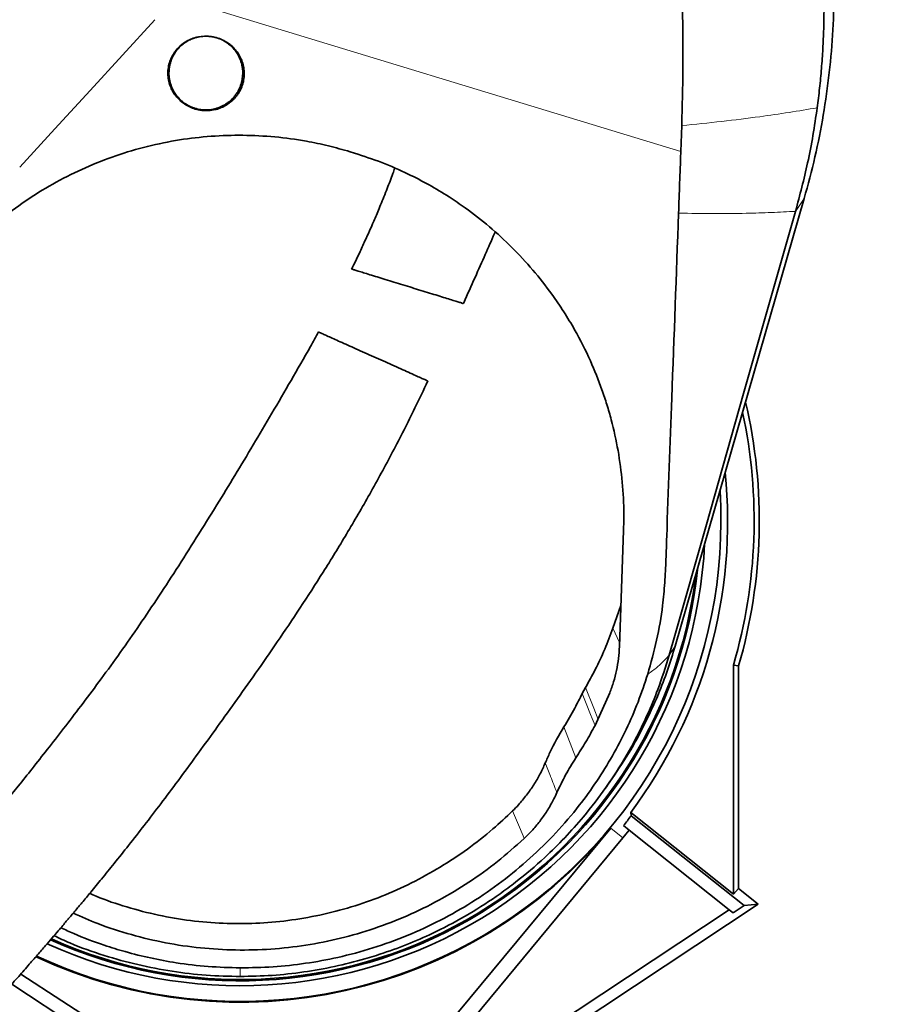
# Model space of a CAD drawing. Header units: millimetres. Extents: x 0 to 14900, y 0 to 10500.
# Tile 12 of 56: x 3662 to 4016, y 5686 to 6086. Entities that reach past the tile are written whole.
import ezdxf

# ---------------------------------------------------------------- set-up
doc = ezdxf.new("R2010")
doc.units = ezdxf.units.MM
doc.header["$LTSCALE"] = 25
doc.styles.add('SLDTEXTSTYLE0', font='TXT', dxfattribs={"width": 0.605})
doc.dimstyles.new('SLDDIMSTYLE1', dxfattribs={"dimtxt": 87.5, "dimasz": 87.5, "dimexe": 0, "dimexo": 0.0625, "dimgap": 21.875, "dimtad": 1, "dimdec": 0, "dimrnd": 1e-09, "dimzin": 12, "dimdsep": 46, "dimtxsty": 'SLDTEXTSTYLE0', "dimsah": 1, "dimcen": 0.09, "dimadec": 0, "dimazin": 3, "dimtfac": 1, "dimtofl": 0, "dimtmove": 0, "dimatfit": 3, "dimfxl": 1, "dimfrac": 2, "dimtolj": 1, "dimtzin": 12, "dimarcsym": 0})

# ---------------------------------------------------------------- blocks, each defined once
blk = doc.blocks.new('_D_1')
at = {"color": 7, "linetype": 'Continuous', "lineweight": 0}
for p, q in [((3801.69, 8361.92), (6836.58, 8361.92)), ((6799.08, 8361.92), (6799.08, 5102.65)), ((3832.59, 5102.65), (6836.58, 5102.65))]:
    blk.add_line(p, q, dxfattribs=at)
at = {"color": 7, "linetype": 'Continuous', "lineweight": 18}
for points in [[(6799.08, 8361.92), (6786.58, 8274.42), (6811.58, 8274.42)], [(6799.08, 5102.65), (6811.58, 5190.15), (6786.58, 5190.15)]]:
    blk.add_solid(points, dxfattribs=at)
at = {"color": 7, "linetype": 'Continuous', "lineweight": 18, "insert": (6686.29, 6598.6), "char_height": 87.5, "attachment_point": 1, "rotation": 90, "style": 'SLDTEXTSTYLE0'}
blk.add_mtext('3259', dxfattribs=at)
blk = doc.blocks.new('_D_4')
at = {"color": 7, "linetype": 'Continuous', "lineweight": 0}
for p, q in [((4389.8, 5832.65), (4389.8, 4320.15)), ((3431.69, 4863.1), (3431.69, 4320.15)), ((4389.8, 4357.65), (3431.69, 4357.65))]:
    blk.add_line(p, q, dxfattribs=at)
at = {"color": 7, "linetype": 'Continuous', "lineweight": 18}
for points in [[(3431.69, 4357.65), (3519.19, 4345.15), (3519.19, 4370.15)], [(4389.8, 4357.65), (4302.3, 4370.15), (4302.3, 4345.15)]]:
    blk.add_solid(points, dxfattribs=at)
at = {"color": 7, "linetype": 'Continuous', "lineweight": 18, "insert": (3810.49, 4470.44), "char_height": 87.5, "attachment_point": 1, "style": 'SLDTEXTSTYLE0'}
blk.add_mtext('958', dxfattribs=at)
blk = doc.blocks.new('_D_5')
at = {"color": 7, "linetype": 'Continuous', "lineweight": 0}
for p, q in [((6226.1, 5944.21), (6226.1, 4065.5)), ((3431.69, 4863.1), (3431.69, 4065.5)), ((6226.1, 4103), (3431.69, 4103))]:
    blk.add_line(p, q, dxfattribs=at)
at = {"color": 7, "linetype": 'Continuous', "lineweight": 18}
for points in [[(3431.69, 4103), (3519.19, 4090.5), (3519.19, 4115.5)], [(6226.1, 4103), (6138.6, 4115.5), (6138.6, 4090.5)]]:
    blk.add_solid(points, dxfattribs=at)
at = {"color": 7, "linetype": 'Continuous', "lineweight": 18, "insert": (4695.22, 4215.79), "char_height": 87.5, "attachment_point": 1, "style": 'SLDTEXTSTYLE0'}
blk.add_mtext('2794', dxfattribs=at)

msp = doc.modelspace()

# ---------------------------------------------------------------- linework, layer by layer
at = {"color": 8, "linetype": 'Continuous', "lineweight": 18}
for p, q in [((3930.7901279, 6032.7150462), (3725.2937156, 6095.3715545)), ((3977.4474425, 6008.4314742), (3980.9663276, 6013.6761726)), ((3905.8839773, 5833.0983694), (3903.1764655, 5838.9729716)), ((3926.0402308, 5828.0181389), (3928.4933456, 5831.674367)), ((3888.1068963, 5786.2229229), (3883.2810954, 5798.9357971)), ((3902.35781, 5757.7390655), (3907.1992717, 5753.7252228))]:
    msp.add_line(p, q, dxfattribs=at)
at = {"color": 7, "linetype": 'Continuous', "lineweight": 35}
for p, q in [((3931.1616248, 6043.2605984), (3930.7901279, 6032.7150462)), ((3796.3257841, 6032.654578), (3798.128709, 6032.1048604)), ((3980.9663276, 6013.6761726), (3928.4933456, 5831.674367)), ((3907.5203442, 5878.7028545), (3905.827299, 5831.518782)), ((3903.1764655, 5838.9729716), (3906.4269036, 5848.2293729)), ((3952.1927707, 5730.8295008), (3952.1927707, 5823.981117)), ((3954.2880169, 5823.6816393), (3952.1927707, 5823.981117)), ((3954.2880169, 5823.6816393), (3954.2880169, 5733.1807992)), ((3892.0299757, 5814.841135), (3890.7057549, 5812.3730779)), ((3896.551042, 5800.6532849), (3901.9267572, 5812.6826158)), ((3895.9316614, 5799.4691845), (3896.563867, 5800.6713448)), ((3895.9316614, 5799.4691845), (3896.551042, 5800.6532849)), ((3880.3972051, 5772.1309964), (3880.4032129, 5772.1444272)), ((3899.1388885, 5772.5311534), (3900.9346023, 5775.0215593)), ((3910.4276574, 5764.050972), (3910.5947984, 5762.7461251)), ((3910.4276574, 5764.050972), (3952.1927707, 5730.8295008)), ((3956.5169517, 5726.2179949), (3910.5947984, 5762.7461251)), ((3902.35781, 5757.7390655), (3747.215803, 5570.6081434)), ((3909.778743, 5756.9014903), (3907.4819167, 5758.7284685)), ((3950.4518003, 5724.5486797), (3909.778743, 5756.9014903)), ((3907.1992717, 5753.7252228), (3838.0684574, 5670.3402436)), ((3954.2880169, 5733.1807992), (3952.1927707, 5730.8295008)), ((3954.2880169, 5733.1807992), (3962.30518, 5726.8036598)), ((3962.30518, 5726.8036598), (3851.1403223, 5653.2252455)), ((3950.4518003, 5724.5486797), (3852.0054139, 5659.388438)), ((3952.0609998, 5723.2686646), (3950.4518003, 5724.5486797)), ((3952.0609998, 5723.2686646), (3956.5169517, 5726.2179949)), ((3962.30518, 5726.8036598), (3956.5169517, 5726.2179949)), ((3662.4440837, 5698.3834389), (3743.3785869, 5645.7760118)), ((3737.8165887, 5642.6307137), (3658.7567356, 5694.2261879))]:
    msp.add_line(p, q, dxfattribs=at)
at = {"color": 7, "linetype": 'Continuous', "lineweight": 35, "flags": 128}
for points in [[(3662.0143475, 6026.3783308), (3676.3167062, 6041.9731403), (3690.6190555, 6057.5679577), (3717.0063073, 6086.3399163)], [(3977.4474425, 6008.4314742), (3956.3324165, 5934.3284034), (3941.1863236, 5881.173271), (3928.3008964, 5835.9519322), (3926.0402308, 5828.0181389)]]:
    msp.add_lwpolyline(points, dxfattribs=at)
at = {"color": 8, "linetype": 'Continuous', "lineweight": 18, "flags": 128}
for points in [[(3890.7057549, 5812.3730779), (3892.3528129, 5808.3066026), (3894.1422976, 5803.887993), (3894.7728083, 5802.331012), (3895.9316614, 5799.4691845)], [(3897.1960635, 5801.9123073), (3895.3922838, 5806.4257921), (3892.0299757, 5814.841135)], [(3862.4120023, 5764.7133867), (3864.759546, 5759.1025658), (3866.6824277, 5754.5068706), (3867.1056166, 5753.4955228)]]:
    msp.add_lwpolyline(points, dxfattribs=at)
at = {"color": 7, "linetype": 'Continuous', "lineweight": 18}
msp.add_arc((3751.6946825, 5882.6472299), 638.11, 296.8231928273, 86.8234049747, dxfattribs=at)
at = {"color": 7, "linetype": 'Continuous', "lineweight": 35}
for radius, start, end in [(211, 343.772154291, 13.220858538), (208.9047538, 343.690426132, 12.180085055), (198.1444668, 323.235004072, 5.697190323), (195.4192622, 244.917820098, 3.601072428), (189.0207259, 245.470807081, 357.152438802), (187, 245.652580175, 354.194031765), (186.5, 245.69794122, 353.309111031), (199.0616029, 321.5, 322.962926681), (195.707505, 244.893975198, 320.33936804), (201.9964385, 320.33936804, 321.5)]:
    msp.add_arc((3751.6946825, 5882.6472299), radius, start, end, dxfattribs=at)
for points, knots in [([(3992.0668517, 6124.8164768), (3992.3609608, 6120.6113963), (3992.9491828, 6112.2011826), (3993.2091894, 6097.9681619), (3992.7741332, 6082.1517026), (3991.3097779, 6064.8023507), (3988.8624346, 6047.5675602), (3985.5164569, 6030.4774126), (3982.48225, 6019.276616), (3980.9652201, 6013.6764894)], [0, 0, 0, 0, 0.1126075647, 0.225216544, 0.3801885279, 0.5351569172, 0.6901173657, 0.8450661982, 1, 1, 1, 1]), ([(3988.1580346, 6115.3783914), (3988.3392555, 6112.643748), (3988.701868, 6107.1718879), (3988.9751205, 6098.9659115), (3989.0505347, 6090.7677243), (3988.9091387, 6082.6207405), (3988.5606673, 6074.5270227), (3988.0017477, 6066.4897896), (3987.249425, 6058.4755269), (3986.573451, 6053.1675368), (3986.2353114, 6050.5123429)], [0, 0, 0, 0, 0.1255420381, 0.2512022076, 0.3767443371, 0.5024048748, 0.6265216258, 0.7507511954, 0.8753192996, 1, 1, 1, 1]), ([(3931.1133714, 6105.5682153), (3931.2659761, 6100.1641912), (3931.5711856, 6089.3561334), (3931.6754803, 6073.5721535), (3931.566978, 6058.1899329), (3931.2967801, 6048.2384258), (3931.1616248, 6043.2605984)], [0, 0, 0, 0, 0.2578370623, 0.5156745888, 0.7577363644, 1, 1, 1, 1]), ([(3741.0572377, 6079.2624442), (3741.5703545, 6079.1359221), (3742.9167312, 6078.8039384), (3744.5018127, 6078.1320687), (3745.9029603, 6077.3575609), (3747.2413873, 6076.4869601), (3748.5474209, 6075.3926405), (3749.7683069, 6074.0785966), (3750.8304864, 6072.6988384), (3751.6791303, 6071.2427182), (3752.3105166, 6069.7999934), (3752.8438271, 6068.2566349), (3753.1898225, 6066.5972543), (3753.3548014, 6064.4906851), (3753.2649346, 6062.7840747), (3752.9551751, 6061.1051592), (3752.6117913, 6059.8619753), (3752.1609767, 6058.6519946), (3751.6056015, 6057.4850651), (3750.9417481, 6056.357017), (3749.9324235, 6054.941466), (3748.7355718, 6053.6527012), (3747.3787399, 6052.5291712), (3745.9282552, 6051.5272958), (3744.3532909, 6050.7118339), (3742.6899907, 6050.1040583), (3741.4067136, 6049.7565234), (3739.6774288, 6049.4395988), (3737.915271, 6049.3358905), (3736.0591881, 6049.4614002), (3734.2846629, 6049.7466108), (3732.6172829, 6050.2353491), (3731.1261912, 6050.8641317), (3729.6514515, 6051.6237924), (3728.2360977, 6052.5847456), (3726.880887, 6053.7713543), (3725.6425209, 6055.0784166), (3724.6527839, 6056.4505377), (3723.881664, 6057.8260147), (3723.212559, 6059.2569238), (3722.6965245, 6060.8673997), (3722.3892723, 6062.5219132), (3722.2649039, 6063.7838749), (3722.2498969, 6065.0508394), (3722.3455314, 6066.3259135), (3722.6202232, 6068.0113919), (3723.1148212, 6069.6613995), (3723.8225737, 6071.2337605), (3724.4587378, 6072.3687614), (3725.4373485, 6073.8074804), (3726.6065792, 6075.1227902), (3728.2668752, 6076.555267), (3729.7445365, 6077.5320251), (3731.3334954, 6078.3134419), (3732.574061, 6078.7947699), (3733.843626, 6079.1672521), (3735.1298336, 6079.4323046), (3736.4518814, 6079.5930333), (3737.8893007, 6079.6433082), (3739.4369266, 6079.5619896), (3740.5150507, 6079.3626778), (3741.0572377, 6079.2624442)], [0, 0, 0, 0, 0.0160977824, 0.042239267, 0.0521684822, 0.0650647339, 0.0911277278, 0.1043229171, 0.1204973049, 0.1451235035, 0.156733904, 0.1699120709, 0.1965199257, 0.2100971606, 0.2370030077, 0.2506560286, 0.2645019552, 0.278085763, 0.2917648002, 0.3055911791, 0.3196177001, 0.3468132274, 0.3607745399, 0.3748414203, 0.4018655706, 0.4155896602, 0.429523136, 0.4427555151, 0.4695321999, 0.4832129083, 0.4994685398, 0.5242367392, 0.5359227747, 0.5488244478, 0.5749003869, 0.5881015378, 0.6042577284, 0.630484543, 0.6404397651, 0.6535369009, 0.6799836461, 0.6934795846, 0.7067955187, 0.7202030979, 0.7337513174, 0.7474896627, 0.7746162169, 0.7883832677, 0.8023484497, 0.8159186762, 0.8435218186, 0.8575918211, 0.884743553, 0.8985297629, 0.9125252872, 0.9258490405, 0.9392680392, 0.9528357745, 0.966609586, 0.9832080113, 1, 1, 1, 1]), ([(3734.323994, 6079.2494864), (3734.1568193, 6079.2141816), (3733.5691512, 6079.090075), (3732.3882141, 6078.7016134), (3730.7711022, 6078.0056442), (3729.3222647, 6077.1256847), (3727.8204823, 6075.9885574), (3726.6505084, 6074.8580428), (3725.5948054, 6073.5414751), (3724.6540381, 6072.140976), (3723.8934126, 6070.6272877), (3723.3326817, 6069.0370547), (3722.9887639, 6067.7037757), (3722.7439067, 6066.234897), (3722.7111513, 6065.1784115), (3722.6946825, 6064.6472299)], [0, 0, 0, 0, 0.0254356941, 0.0894139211, 0.1846780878, 0.2871041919, 0.3408469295, 0.4650849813, 0.5279835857, 0.5919127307, 0.7160720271, 0.7788755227, 0.8427463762, 0.9209357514, 1, 1, 1, 1]), ([(3722.6946825, 6064.6472299), (3722.7052199, 6064.2319591), (3722.7370742, 6062.9765946), (3723.0314693, 6061.3067692), (3723.6378368, 6059.2927935), (3724.3305987, 6057.7468973), (3725.2067956, 6056.3067997), (3726.2013958, 6054.9450176), (3727.3654823, 6053.713557), (3728.6704146, 6052.6439391), (3730.0605273, 6051.6884407), (3731.5656006, 6050.9113043), (3733.1495368, 6050.3339081), (3734.7765095, 6049.8929753), (3736.4531322, 6049.6579079), (3738.1383501, 6049.6356144), (3739.8195729, 6049.7577593), (3741.4795527, 6050.091298), (3743.0779185, 6050.6269931), (3744.6251721, 6051.2979862), (3746.0819285, 6052.1633268), (3747.4138092, 6053.1986323), (3748.3458805, 6054.0597166), (3749.1987637, 6054.9949628), (3749.9673572, 6055.9936454), (3750.657087, 6057.0645497), (3751.2522609, 6058.1875862), (3751.7480694, 6059.353013), (3752.1420844, 6060.5502876), (3752.4374668, 6061.7897958), (3752.6887834, 6063.4602592), (3752.7272438, 6065.1556086), (3752.5518009, 6066.8339017), (3752.2355823, 6068.490961), (3751.7120713, 6070.102031), (3750.991963, 6071.6265013), (3750.1454157, 6073.0842408), (3749.1187958, 6074.4304992), (3747.936328, 6075.6315253), (3746.6551164, 6076.7265624), (3745.2411404, 6077.6594943), (3743.7266919, 6078.3965401), (3742.4668324, 6078.9083118), (3741.5523696, 6079.1063307), (3741.0577867, 6079.2134283)], [0, 0, 0, 0, 0.0185283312, 0.0560111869, 0.0751413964, 0.1123414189, 0.1311572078, 0.1502908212, 0.1875092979, 0.2063521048, 0.2255037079, 0.2627020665, 0.2815178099, 0.3006535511, 0.3378419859, 0.3566506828, 0.3757798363, 0.412979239, 0.4317920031, 0.4509243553, 0.488152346, 0.5069827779, 0.52612953, 0.5446972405, 0.5633956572, 0.5822943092, 0.6014676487, 0.6200376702, 0.6387397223, 0.6576434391, 0.6768224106, 0.7140445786, 0.7328892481, 0.7520426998, 0.7892431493, 0.808060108, 0.8271969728, 0.864385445, 0.8831943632, 0.902323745, 0.9395211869, 0.9583330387, 0.9774646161, 1, 1, 1, 1]), ([(3986.2353114, 6050.5123429), (3985.6859413, 6046.7695047), (3984.5872026, 6039.2838382), (3981.8763069, 6025.2002585), (3979.1784237, 6014.9854004), (3977.4474425, 6008.4314742)], [0, 0, 0, 0, 0.26383643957, 0.52767218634, 1, 1, 1, 1]), ([(3636.0837404, 5987.8992515), (3639.0522031, 5991.0537963), (3644.9995213, 5997.37393), (3654.9409313, 6005.8999668), (3665.5389309, 6013.6499245), (3676.8059093, 6020.4851875), (3688.6792907, 6026.3399259), (3701.0785558, 6031.186262), (3713.8877986, 6034.9784003), (3726.8361439, 6037.6278215), (3739.8331269, 6039.1212285), (3752.7833013, 6039.5253546), (3765.7449808, 6038.8666015), (3777.3403593, 6037.2834603), (3787.5398962, 6035.1695112), (3793.3971516, 6033.4928899), (3796.3257841, 6032.654578)], [0, 0, 0, 0, 0.0755216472, 0.1513076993, 0.2270832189, 0.302590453, 0.3782355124, 0.4541716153, 0.5300964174, 0.6057260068, 0.6784867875, 0.7515243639, 0.8245570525, 0.8973111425, 0.9486554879, 1, 1, 1, 1]), ([(3798.128709, 6032.1048604), (3801.8489921, 6030.8804327), (3809.2895684, 6028.4315739), (3819.3727889, 6023.998554), (3828.4797739, 6019.2825696), (3836.2045664, 6014.6477218), (3844.459136, 6009.0399165), (3853.0913946, 6002.2979098), (3862.2776718, 5993.8583328), (3870.7696492, 5984.6803893), (3877.7074242, 5975.8485499), (3883.2730884, 5967.668273), (3888.6652273, 5958.7140069), (3894.0016802, 5948.1601837), (3898.1216476, 5937.8904807), (3900.7880907, 5929.8431312), (3903.1385538, 5921.6301982), (3905.4496029, 5911.1304877), (3907.1559727, 5898.280726), (3907.7220407, 5887.4251383), (3907.5709096, 5880.8895335), (3907.5203442, 5878.7028545)], [0, 0, 0, 0, 0.0567897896, 0.113579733, 0.1597309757, 0.2058824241, 0.2447051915, 0.3052857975, 0.365867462, 0.4274896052, 0.489113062, 0.5315617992, 0.5740106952, 0.64429669, 0.7075463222, 0.7393463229, 0.7713963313, 0.8358277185, 0.9009834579, 0.966871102, 1, 1, 1, 1]), ([(3930.7901279, 6032.7150462), (3930.7837939, 6032.5339125), (3930.6348387, 6028.2741949), (3930.3248937, 6019.9368427), (3930.0242924, 6011.7804739), (3929.8739917, 6007.7022881)], [0, 0, 0, 0, 0.0217230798, 0.510861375, 1, 1, 1, 1]), ([(3814.5178946, 6025.9549253), (3814.2527069, 6025.2240288), (3813.258027, 6022.4825438), (3811.7626417, 6018.5934458), (3810.0994663, 6014.3743241), (3808.8076473, 6011.1855695), (3807.6161489, 6008.3095572), (3806.5178719, 6005.7127905), (3805.4077636, 6003.135832), (3804.0508295, 6000.0462837), (3802.275899, 5996.1022723), (3799.9912211, 5991.2032112), (3798.1783754, 5987.3979098), (3797.1023046, 5985.2520133), (3796.9665249, 5984.9812418)], [0, 0, 0, 0, 0.0517501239, 0.1941070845, 0.2780601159, 0.3548382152, 0.4244298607, 0.4868259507, 0.5442654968, 0.6133958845, 0.7142600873, 0.8361888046, 0.979330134, 1, 1, 1, 1]), ([(3929.8739917, 6007.7022881), (3928.9664741, 5982.6509697), (3927.3793997, 5938.8410161), (3925.5781955, 5891.9061625), (3924.7615108, 5866.8856967), (3924.3405143, 5857.5042333), (3923.3145052, 5846.5339243), (3921.2173461, 5834.0451613), (3918.6440657, 5824.8801881), (3917.3574244, 5820.2976975)], [0, 0, 0, 0, 0.399438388, 0.6985411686, 0.7484337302, 0.7983223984, 0.8481701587, 0.9240850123, 1, 1, 1, 1]), ([(3842.4021983, 5970.9547028), (3842.4482787, 5971.0571009), (3844.0389478, 5974.5918263), (3846.9996219, 5981.2505305), (3851.1647884, 5990.6249762), (3853.8896246, 5996.7742459), (3855.2235817, 5999.8136103), (3855.3175503, 6000.0277138)], [0, 0, 0, 0, 0.0106311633, 0.3669817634, 0.6891960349, 0.9781058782, 1, 1, 1, 1]), ([(3797.0402302, 5984.9451823), (3797.0186025, 5984.9518478), (3796.9278451, 5984.9798187), (3797.4715536, 5984.812251), (3798.674673, 5984.4414567), (3800.5213173, 5983.872332), (3802.9246843, 5983.1316287), (3805.7378242, 5982.2646358), (3808.9398069, 5981.2778038), (3812.3534638, 5980.2257352), (3815.972138, 5979.1104814), (3819.6441286, 5977.9787958), (3823.3480605, 5976.8372661), (3826.9577703, 5975.7247752), (3830.4206747, 5974.6575287), (3833.6153926, 5973.6729358), (3836.4694722, 5972.7933255), (3838.8542206, 5972.0583603), (3840.7220686, 5971.4827007), (3841.9011529, 5971.1193139), (3842.443937, 5970.9520311), (3842.3546769, 5970.9795406), (3842.3350893, 5970.9855774)], [0, 0, 0, 0, 0.0178716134, 0.0749954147, 0.1292683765, 0.1852281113, 0.2375980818, 0.2915862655, 0.3423231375, 0.3945664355, 0.444761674, 0.4963747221, 0.5473096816, 0.5996350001, 0.6521998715, 0.7061921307, 0.7605413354, 0.8164017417, 0.8718827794, 0.9289714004, 0.9844131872, 1, 1, 1, 1]), ([(3783.455738, 5959.3939021), (3782.375996, 5957.4244909), (3778.7125221, 5950.7424438), (3772.3772082, 5939.7195119), (3764.6299173, 5926.402178), (3757.0264138, 5913.5851083), (3749.5870331, 5901.2228727), (3741.8988332, 5888.6361504), (3733.9715725, 5875.8799525), (3725.789795, 5863.002836), (3717.7806556, 5850.7330647), (3709.876918, 5839.0079952), (3702.0572163, 5827.856178), (3694.3913365, 5817.322202), (3687.0182292, 5807.4913101), (3680.0049869, 5798.3547661), (3673.4114348, 5789.8879014), (3667.2850735, 5782.1130388), (3661.7264073, 5775.1427963), (3656.8312611, 5769.0742851), (3652.6636643, 5763.9633316), (3649.2168669, 5759.7780598), (3646.6888145, 5756.7350122), (3644.9507483, 5754.6556348), (3643.8264198, 5753.315379), (3642.7389081, 5752.0227108), (3641.4139189, 5750.4527303), (3639.6100612, 5748.3248016), (3637.2298815, 5745.5333562), (3634.1924202, 5741.9975368), (3630.4236638, 5737.6509573), (3625.9096648, 5732.5019645), (3620.6474169, 5726.5748946), (3614.6353788, 5719.8980896), (3608.5275407, 5713.2189213), (3602.4333509, 5706.6544372), (3596.4511377, 5700.3021922), (3590.0454815, 5693.6054417), (3583.724492, 5687.1082883), (3577.5306813, 5680.8442073), (3571.507309, 5674.8491962), (3565.7389226, 5669.1910709), (3562.0711443, 5665.6725741), (3560.4261121, 5664.094496)], [0, 0, 0, 0, 0.0176400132, 0.0598510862, 0.1012400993, 0.1416975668, 0.1810753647, 0.2192277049, 0.2624538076, 0.3036668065, 0.3428004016, 0.379861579, 0.4156128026, 0.4493392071, 0.4810435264, 0.5107035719, 0.5383012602, 0.5638745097, 0.5870473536, 0.6069911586, 0.623889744, 0.6377848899, 0.6487030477, 0.6543353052, 0.6586529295, 0.6621798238, 0.6673598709, 0.6745017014, 0.6837177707, 0.6957153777, 0.7106171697, 0.7284302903, 0.7491741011, 0.7728877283, 0.799644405, 0.8217887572, 0.8458054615, 0.8718114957, 0.899962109, 0.9241600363, 0.9499791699, 0.9775651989, 1, 1, 1, 1]), ([(3827.9492117, 5939.4586982), (3827.8931303, 5939.4838148), (3827.7720578, 5939.5380383), (3826.7829262, 5939.9810307), (3825.1747975, 5940.7012471), (3822.9289373, 5941.7070779), (3820.1829916, 5942.9368769), (3816.9665868, 5944.3773757), (3813.4814033, 5945.9382498), (3809.7542351, 5947.607499), (3806.0180488, 5949.2807871), (3802.2747614, 5950.9572555), (3798.7247784, 5952.5471507), (3795.3589389, 5954.0545753), (3792.317359, 5955.416777), (3789.6076618, 5956.6303418), (3787.3245758, 5957.6528445), (3785.4973932, 5958.4711664), (3784.2195041, 5959.0434817), (3783.5012897, 5959.3651411), (3783.5227294, 5959.3555391), (3783.532393, 5959.3512112)], [0, 0, 0, 0, 0.0478795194, 0.103365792, 0.1604508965, 0.2160536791, 0.2733313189, 0.3278040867, 0.3839711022, 0.4365054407, 0.4906749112, 0.5413717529, 0.5935937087, 0.6434117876, 0.6946529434, 0.74492529, 0.7965711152, 0.8484471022, 0.9017148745, 0.9557000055, 1, 1, 1, 1]), ([(3595.0364215, 5628.0181984), (3596.6871194, 5629.6021786), (3600.4324281, 5633.1961101), (3606.3497357, 5638.9969736), (3612.5920873, 5645.2031342), (3619.0265239, 5651.7010662), (3625.6086655, 5658.4547733), (3632.2909128, 5665.4285576), (3638.5394591, 5672.0542393), (3644.5918069, 5678.568192), (3650.4046542, 5684.9174145), (3655.9317192, 5691.043219), (3660.8844709, 5696.6039783), (3665.2666511, 5701.5795867), (3669.0819612, 5705.9535228), (3672.3336523, 5709.7118225), (3675.1331224, 5712.9693254), (3677.4840547, 5715.7206854), (3679.4044568, 5717.9790202), (3680.8203054, 5719.6500432), (3681.9701011, 5721.0105195), (3683.1384695, 5722.3960408), (3684.9370969, 5724.5349022), (3687.5698861, 5727.6800852), (3691.1765966, 5732.0203671), (3695.5507921, 5737.3371096), (3700.6841925, 5743.6584255), (3706.4854375, 5750.9209053), (3712.8181036, 5759.0058893), (3719.5354184, 5767.7802061), (3726.5762974, 5777.193998), (3733.9198547, 5787.1852652), (3741.5939421, 5797.7679183), (3749.6341798, 5808.9707751), (3758.0989353, 5820.9011862), (3766.9696471, 5833.6824354), (3776.165017, 5847.3556087), (3785.5877092, 5861.9556928), (3795.0753914, 5877.4102769), (3804.5292336, 5893.7142823), (3813.829344, 5910.8496995), (3821.669036, 5926.1819555), (3826.213926, 5935.8159663), (3827.935308, 5939.4648583)], [0, 0, 0, 0, 0.02137105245, 0.04848930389, 0.07392869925, 0.09782174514, 0.12567996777, 0.15146588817, 0.17531100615, 0.19731584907, 0.22030597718, 0.24107119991, 0.25966997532, 0.27614077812, 0.29050516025, 0.3027732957, 0.31294818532, 0.32225916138, 0.32950037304, 0.33481849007, 0.33840670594, 0.34262815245, 0.34817715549, 0.35899931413, 0.37283593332, 0.38970783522, 0.4096392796, 0.43272986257, 0.4581391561, 0.48544439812, 0.51470541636, 0.54600103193, 0.57876426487, 0.61354820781, 0.65034641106, 0.68914268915, 0.73076429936, 0.77440738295, 0.82003752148, 0.86762498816, 0.91715273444, 0.96862150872, 1, 1, 1, 1]), ([(3892.0299757, 5814.841135), (3893.3829805, 5817.2626332), (3896.2205237, 5822.3410378), (3899.972873, 5830.3944834), (3902.1070881, 5836.1094236), (3903.1764655, 5838.9729716)], [0, 0, 0, 0, 0.3125869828, 0.655562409, 1, 1, 1, 1]), ([(3926.0402308, 5828.0181389), (3924.5888279, 5823.3430914), (3922.0341887, 5815.1144602), (3917.2760485, 5803.7133489), (3911.7971936, 5792.4570202), (3906.0787434, 5782.6595969), (3899.0410912, 5772.1848899), (3892.112705, 5763.1606879), (3883.697886, 5753.7319138), (3874.5688461, 5744.7206302), (3865.6981909, 5737.1900455), (3855.4173857, 5729.5508008), (3844.7633076, 5722.6284518), (3832.4607422, 5716.0225985), (3820.7495859, 5710.8083346), (3811.0521716, 5707.2079376), (3800.8202797, 5704.0192873), (3790.0517327, 5701.3152761), (3777.4430184, 5699.0818272), (3764.6351675, 5697.6681472), (3756.0081853, 5697.4915698), (3751.6946825, 5697.4032808)], [0, 0, 0, 0, 0.06347462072, 0.11172276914, 0.15997043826, 0.22543322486, 0.25831771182, 0.32285283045, 0.37194040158, 0.42102802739, 0.48769219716, 0.52118939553, 0.58524148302, 0.65022164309, 0.69954780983, 0.74887408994, 0.78212843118, 0.83617639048, 0.89022403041, 0.94511186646, 1, 1, 1, 1]), ([(3928.4926882, 5831.6745551), (3927.4876126, 5828.3898818), (3925.4776038, 5821.8210009), (3921.2780935, 5810.9076213), (3915.7986913, 5799.0371079), (3908.8933609, 5786.5674624), (3903.5327496, 5778.8194088), (3900.9144626, 5775.0350218)], [0, 0, 0, 0, 0.1628326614, 0.3256422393, 0.5539072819, 0.782114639, 1, 1, 1, 1]), ([(3901.9267572, 5812.6826158), (3902.469127, 5814.1723116), (3903.5573263, 5817.161206), (3904.7102881, 5821.8295177), (3905.5318644, 5826.6218131), (3905.7286026, 5829.8828412), (3905.827299, 5831.518782)], [0, 0, 0, 0, 0.2459462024, 0.49346132, 0.7458877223, 1, 1, 1, 1]), ([(3917.3574244, 5820.2976975), (3916.0927138, 5816.4916793), (3913.5586688, 5808.865728), (3908.7015234, 5797.7948187), (3903.1101404, 5787.0512727), (3896.7446308, 5776.7361415), (3889.1552715, 5766.2135374), (3880.1475606, 5755.665582), (3869.6061925, 5745.2955941), (3858.1741337, 5735.8329613), (3845.9940601, 5727.4078502), (3833.1298772, 5720.0922807), (3819.6892664, 5713.8902609), (3805.7261129, 5708.8191317), (3791.8742997, 5705.0778097), (3778.2726728, 5702.5946534), (3765.0336701, 5701.113265), (3756.138721, 5700.9708932), (3751.6946825, 5700.8997622)], [0, 0, 0, 0, 0.0560846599, 0.1123743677, 0.1687326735, 0.2250203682, 0.2811033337, 0.348970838, 0.4170876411, 0.4852006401, 0.5530629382, 0.6199715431, 0.6871299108, 0.7542818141, 0.8211815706, 0.8807585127, 0.9404253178, 1, 1, 1, 1]), ([(3883.2810954, 5798.9357971), (3884.0344828, 5800.1813111), (3885.5412571, 5802.6723387), (3888.0501497, 5807.1359407), (3889.7071393, 5810.4037013), (3890.7057549, 5812.3730779)], [0, 0, 0, 0, 0.2843502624, 0.56870038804, 1, 1, 1, 1]), ([(3875.6741866, 5784.1877514), (3876.2909467, 5785.6026992), (3878.5034665, 5790.6785789), (3881.2791552, 5795.4758262), (3883.2810954, 5798.9357971)], [0, 0, 0, 0, 0.2787591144, 1, 1, 1, 1]), ([(3888.1068963, 5786.2229229), (3889.4900459, 5788.3847488), (3892.2580929, 5792.7111324), (3894.7066232, 5797.2155524), (3895.9316614, 5799.4691845)], [0, 0, 0, 0, 0.499684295, 1, 1, 1, 1]), ([(3875.6741866, 5784.1877514), (3874.9899199, 5782.6738285), (3873.6166424, 5779.6354867), (3871.066388, 5775.2766406), (3868.1449003, 5771.0899487), (3865.2241851, 5767.5636065), (3863.2135712, 5765.5257975), (3862.4120023, 5764.7133867)], [0, 0, 0, 0, 0.2101071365, 0.4216709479, 0.6378453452, 0.8556202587, 1, 1, 1, 1]), ([(3880.4032129, 5772.1444272), (3881.5455723, 5774.5686299), (3883.8269264, 5779.4098951), (3886.6816431, 5783.9541477), (3888.1068963, 5786.2229229)], [0, 0, 0, 0, 0.5007374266, 1, 1, 1, 1]), ([(3867.1055988, 5753.4955654), (3868.2943774, 5754.6697582), (3870.6801942, 5757.0263019), (3873.8763474, 5760.9468946), (3876.7643524, 5765.1502458), (3878.9061635, 5768.9237625), (3880.0126426, 5771.3038015), (3880.3972051, 5772.1309964)], [0, 0, 0, 0, 0.2162523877, 0.4340072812, 0.6564935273, 0.8806125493, 1, 1, 1, 1]), ([(3690.5056199, 5731.2193653), (3691.3666896, 5730.8246412), (3696.2385686, 5728.5913162), (3705.5469957, 5725.5221691), (3718.3669031, 5722.1393819), (3731.4758018, 5719.9372278), (3744.7142594, 5718.8154106), (3757.9535692, 5718.8220215), (3771.1072877, 5719.9709022), (3784.1005806, 5722.2107509), (3796.8651788, 5725.5137474), (3809.3287372, 5729.8681505), (3821.4039759, 5735.2818922), (3833.035283, 5741.6921165), (3844.0945289, 5749.03906), (3853.9298246, 5756.7193275), (3859.7768517, 5762.2298794), (3862.4120023, 5764.7133867)], [0, 0, 0, 0, 0.01530231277, 0.08657954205, 0.15788919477, 0.22945751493, 0.30102566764, 0.3723350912, 0.44309878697, 0.51411200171, 0.58512877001, 0.65589732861, 0.72717581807, 0.79869894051, 0.87022772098, 0.94151395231, 1, 1, 1, 1]), ([(3867.1053461, 5753.4959149), (3863.5490836, 5750.3127461), (3856.449889, 5743.9583404), (3844.7829044, 5735.6043061), (3832.501772, 5728.2131043), (3819.6153284, 5721.9200103), (3806.241114, 5716.7478139), (3792.4706172, 5712.7427722), (3778.4073471, 5709.9312676), (3764.1541611, 5708.335697), (3749.8158686, 5707.9670135), (3735.4995135, 5708.8303821), (3721.3051017, 5710.9091371), (3707.3581356, 5714.2311225), (3694.772294, 5718.2555037), (3687.0953319, 5721.675476), (3683.7754605, 5723.1544293)], [0, 0, 0, 0, 0.0741065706, 0.1479353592, 0.2214790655, 0.2947379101, 0.3677215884, 0.4404470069, 0.5129398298, 0.585231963, 0.6573622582, 0.7293739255, 0.8013144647, 0.8732330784, 0.9451801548, 1, 1, 1, 1]), ([(3751.6946825, 5700.8997622), (3747.3417505, 5701.0187646), (3738.6359253, 5701.2567681), (3726.450691, 5702.737445), (3715.1962261, 5704.8197949), (3705.4232318, 5707.2417397), (3694.978905, 5710.4902118), (3686.2059065, 5713.6753912), (3680.4985624, 5716.4093318), (3678.7717329, 5717.2365203)], [0, 0, 0, 0, 0.1735782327, 0.3471549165, 0.4881075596, 0.6290586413, 0.7475858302, 0.9236288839, 1, 1, 1, 1]), ([(3751.6946825, 5697.4032808), (3747.066072, 5697.5048191), (3737.8088599, 5697.7078955), (3723.8926922, 5699.359717), (3710.0255845, 5702.008999), (3696.1157757, 5705.8871266), (3684.7179583, 5709.8565508), (3678.115728, 5712.9724955), (3675.9905885, 5713.9754622)], [0, 0, 0, 0, 0.1775140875, 0.3550278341, 0.5369837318, 0.7189387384, 0.9095314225, 1, 1, 1, 1])]:
    msp.add_open_spline(points, degree=3, knots=knots, dxfattribs=at)
at = {"color": 8, "linetype": 'Continuous', "lineweight": 18}
for points, knots in [([(3931.1616248, 6043.2605984), (3936.639457, 6043.8172424), (3947.5752131, 6044.9285075), (3962.0118201, 6046.7585026), (3974.9271704, 6048.6112839), (3982.4602466, 6049.8777009), (3986.2353114, 6050.5123429)], [0, 0, 0, 0, 0.2773849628, 0.5537618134, 0.7763758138, 1, 1, 1, 1]), ([(3929.8739917, 6007.7022881), (3934.6355983, 6007.6255349), (3944.1284955, 6007.4725172), (3956.6079588, 6007.6018925), (3967.7321879, 6007.9115755), (3974.2004752, 6008.2577171), (3977.4474425, 6008.4314742)], [0, 0, 0, 0, 0.2791553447, 0.556533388, 0.7773874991, 1, 1, 1, 1]), ([(3917.3574244, 5820.2976975), (3918.0424308, 5820.7722625), (3919.3841553, 5821.7017947), (3921.1945678, 5823.1377462), (3922.8996971, 5824.6375501), (3924.540599, 5826.254014), (3925.5319811, 5827.4202481), (3926.0402308, 5828.0181389)], [0, 0, 0, 0, 0.1980366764, 0.3878952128, 0.5753891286, 0.7823156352, 1, 1, 1, 1]), ([(3880.4032129, 5772.1444272), (3879.5509102, 5774.3076114), (3878.6701231, 5776.5430902), (3877.0941888, 5780.5583121), (3876.3700029, 5782.4092873), (3875.6741866, 5784.1877514)], [0, 0, 0, 0, 0.5396310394, 0.5576657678, 1, 1, 1, 1]), ([(3751.6946825, 5697.4032808), (3751.6946825, 5697.7188329), (3751.6946825, 5698.6974074), (3751.6946825, 5700.0102561), (3751.6946825, 5700.8997622)], [0, 0, 0, 0, 0.322461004, 1, 1, 1, 1])]:
    msp.add_open_spline(points, degree=3, knots=knots, dxfattribs=at)

# ---------------------------------------------------------------- dimensions: what is measured, and where the dimension line sits
at = {"color": 7, "linetype": 'Continuous', "lineweight": 18}
dim = msp.add_linear_dim(base=(6799.0800417, 5102.6472299), p1=(3751.6946825, 8361.9172299), p2=(3782.5948561, 5102.6472299), angle=90, dimstyle='SLDDIMSTYLE1', dxfattribs=at)
dim.commit()
dim.dimension.update_dxf_attribs({"geometry": '_D_1', "text_midpoint": (6799.0800417, 6732.2822299), "dimtype": 160})
for base, p1, picture, middle in [((3431.6946825, 4102.9989281), (6226.1029705, 5994.2064716), '_D_5', (4828.8988265, 4102.9989281)), ((3431.6946825, 4357.6472299), (4389.8046825, 5882.6472299), '_D_4', (3910.7496825, 4357.6472299))]:
    dim = msp.add_linear_dim(base=base, p1=p1, p2=(3431.6946825, 4913.097725), dimstyle='SLDDIMSTYLE1', dxfattribs=at)
    dim.commit()
    dim.dimension.update_dxf_attribs({"geometry": picture, "text_midpoint": middle, "dimtype": 160})

doc.saveas('drawing.dxf')
